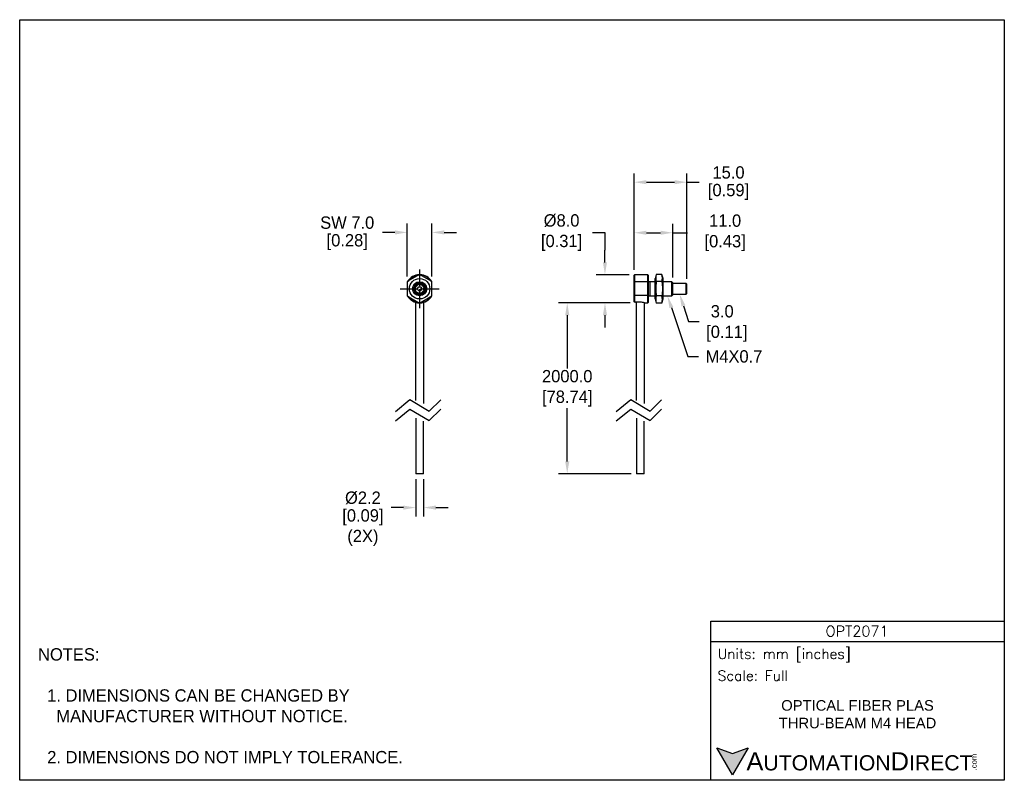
# Model space of a CAD drawing. Header units: inches. Extents: x 0 to 279, y 0 to 216.
import ezdxf
from ezdxf import colors
from ezdxf.entities.mleader import LeaderData, LeaderLine
from ezdxf.math import Vec2, Vec3

# ---------------------------------------------------------------- set-up
doc = ezdxf.new("R2010")
doc.units = ezdxf.units.IN
doc.header["$LTSCALE"] = 10
doc.header["$MEASUREMENT"] = 0
doc.linetypes.add('CENTER', pattern=[2, 1.25, -0.25, 0.25, -0.25])
doc.linetypes.add('HIDDEN', pattern=[0.375, 0.25, -0.125])
for name, color, linetype in [('CENTER', 40, 'CENTER'), ('DIMENSIONS', 140, 'Continuous'), ('HIDDEN', 102, 'HIDDEN'), ('TEXT', 140, 'Continuous')]:
    doc.layers.add(name, color=color, linetype=linetype)
doc.styles.add('ROMANS', font='romans.shx')
doc.styles.add('型式1', font='txt')
doc.dimstyles.get("Standard").update_dxf_attribs({"dimtxt": 3.5, "dimasz": 3.5, "dimexe": 2.5, "dimexo": 1.5, "dimgap": 1, "dimtad": 0, "dimtih": 1, "dimtoh": 1, "dimdec": 1, "dimzin": 0, "dimdsep": 46, "dimtxsty": 'Standard', "dimcen": 0, "dimadec": 0, "dimazin": 0, "dimtfac": 1, "dimtdec": 1, "dimtofl": 0, "dimtmove": 0, "dimatfit": 3, "dimfxl": 1, "dimtolj": 1, "dimtzin": 0, "dimarcsym": 0})

# ---------------------------------------------------------------- blocks, each defined once
blk = doc.blocks.new('*D12')
at = {"layer": 'DEFPOINTS', "color": 0, "transparency": 16777216}
for p in [(109.99, 155.52), (109.99, 141.54), (116.99, 141.54)]:
    blk.add_point(p, dxfattribs=at)
at = {"layer": 'DIMENSIONS', "color": 0, "lineweight": -2, "transparency": 16777216}
for p, q in [((109.99, 143.04), (109.99, 158.02)), ((116.99, 143.04), (116.99, 158.02)), ((106.49, 155.52), (102.99, 155.52)), ((120.49, 155.52), (123.99, 155.52))]:
    blk.add_line(p, q, dxfattribs=at)
at = {"layer": 'DIMENSIONS', "color": 0, "transparency": 16777216}
for points in [[(106.49, 156.1), (106.49, 154.93), (109.99, 155.52)], [(120.49, 156.1), (120.49, 154.93), (116.99, 155.52)]]:
    blk.add_solid(points, dxfattribs=at)
at = {"layer": 'DIMENSIONS', "color": 0, "transparency": 16777216, "char_height": 3.5, "attachment_point": 5}
for s, insert in [('\\A1;SW 7.0', (92.94, 158.27)), ('\\A1;[0.28]', (92.94, 152.77))]:
    blk.add_mtext(s, dxfattribs=dict(at, insert=insert))
blk = doc.blocks.new('*D13')
at = {"layer": 'DEFPOINTS', "color": 0, "transparency": 16777216}
for p in [(166.08, 143.52), (174.45, 143.52), (174.76, 135.52)]:
    blk.add_point(p, dxfattribs=at)
at = {"layer": 'DIMENSIONS', "color": 0, "lineweight": -2, "transparency": 16777216}
for p, q in [((162.58, 155.48), (166.08, 155.48)), ((166.08, 155.48), (166.08, 150.52)), ((166.08, 147.02), (166.08, 150.52)), ((172.95, 143.52), (163.58, 143.52)), ((173.26, 135.52), (163.58, 135.52)), ((166.08, 132.02), (166.08, 128.52))]:
    blk.add_line(p, q, dxfattribs=at)
at = {"layer": 'DIMENSIONS', "color": 0, "transparency": 16777216}
for points in [[(165.49, 147.02), (166.66, 147.02), (166.08, 143.52)], [(165.49, 132.02), (166.66, 132.02), (166.08, 135.52)]]:
    blk.add_solid(points, dxfattribs=at)
at = {"layer": 'DIMENSIONS', "color": 0, "transparency": 16777216, "insert": (153.12, 155.48), "char_height": 3.5, "attachment_point": 5}
blk.add_mtext('\\A1; %%C8.0\\P [0.31]', dxfattribs=at)
blk = doc.blocks.new('*D14')
at = {"layer": 'DEFPOINTS', "color": 0, "transparency": 16777216}
for p in [(174.76, 135.52), (155.37, 87.02), (175.05, 87.02)]:
    blk.add_point(p, dxfattribs=at)
at = {"layer": 'DIMENSIONS', "color": 0, "lineweight": -2, "transparency": 16777216}
for p, q in [((173.26, 135.52), (152.87, 135.52)), ((155.37, 132.02), (155.37, 116.93)), ((155.37, 90.52), (155.37, 105.6)), ((173.55, 87.02), (152.87, 87.02))]:
    blk.add_line(p, q, dxfattribs=at)
at = {"layer": 'DIMENSIONS', "color": 0, "transparency": 16777216}
for points in [[(154.79, 132.02), (155.96, 132.02), (155.37, 135.52)], [(154.79, 90.52), (155.96, 90.52), (155.37, 87.02)]]:
    blk.add_solid(points, dxfattribs=at)
at = {"layer": 'DIMENSIONS', "color": 0, "transparency": 16777216, "insert": (155.37, 111.27), "char_height": 3.5, "attachment_point": 5}
blk.add_mtext('\\A1;2000.0\\P[78.74]', dxfattribs=at)
blk = doc.blocks.new('*D15')
at = {"layer": 'DEFPOINTS', "color": 0, "transparency": 16777216}
for p in [(112.39, 87.02), (114.59, 87.02), (112.39, 77.41)]:
    blk.add_point(p, dxfattribs=at)
at = {"layer": 'DIMENSIONS', "color": 0, "lineweight": -2, "transparency": 16777216}
for p, q in [((112.39, 85.52), (112.39, 74.91)), ((114.59, 85.52), (114.59, 74.91)), ((108.89, 77.41), (105.39, 77.41)), ((118.09, 77.41), (121.59, 77.41))]:
    blk.add_line(p, q, dxfattribs=at)
at = {"layer": 'DIMENSIONS', "color": 0, "transparency": 16777216}
for points in [[(108.89, 77.99), (108.89, 76.82), (112.39, 77.41)], [(118.09, 77.99), (118.09, 76.82), (114.59, 77.41)]]:
    blk.add_solid(points, dxfattribs=at)
at = {"layer": 'DIMENSIONS', "color": 0, "transparency": 16777216, "char_height": 3.5, "attachment_point": 5}
for s, insert in [('\\A1;%%C2.2', (97.39, 80.16)), ('\\A1;[0.09]\\P(2X)', (97.39, 71.74))]:
    blk.add_mtext(s, dxfattribs=dict(at, insert=insert))
blk = doc.blocks.new('*D16')
at = {"layer": 'DEFPOINTS', "color": 0, "transparency": 16777216}
for p in [(189.35, 169.77), (174.35, 143.42), (189.35, 140.82)]:
    blk.add_point(p, dxfattribs=at)
at = {"layer": 'DIMENSIONS', "color": 0, "lineweight": -2, "transparency": 16777216}
for p, q in [((174.35, 144.92), (174.35, 172.27)), ((189.35, 142.32), (189.35, 172.27)), ((177.85, 169.77), (185.85, 169.77)), ((189.35, 169.77), (192.85, 169.77))]:
    blk.add_line(p, q, dxfattribs=at)
at = {"layer": 'DIMENSIONS', "color": 0, "transparency": 16777216}
for points in [[(177.85, 170.35), (177.85, 169.19), (174.35, 169.77)], [(185.85, 170.35), (185.85, 169.19), (189.35, 169.77)]]:
    blk.add_solid(points, dxfattribs=at)
at = {"layer": 'DIMENSIONS', "color": 0, "transparency": 16777216, "char_height": 3.5, "attachment_point": 5}
for s, insert in [('\\A1;15.0', (201.14, 172.52)), ('\\A1;[0.59]', (201.14, 167.02))]:
    blk.add_mtext(s, dxfattribs=dict(at, insert=insert))
blk = doc.blocks.new('*D17')
at = {"layer": 'DEFPOINTS', "color": 0, "transparency": 16777216}
for p in [(185.35, 155.42), (174.35, 143.42), (185.35, 141.22)]:
    blk.add_point(p, dxfattribs=at)
at = {"layer": 'TEXT', "color": 0, "lineweight": -2, "transparency": 16777216}
for p, q in [((174.35, 144.92), (174.35, 157.92)), ((185.35, 142.72), (185.35, 157.92)), ((177.85, 155.42), (181.85, 155.42)), ((185.35, 155.42), (189.49, 155.42))]:
    blk.add_line(p, q, dxfattribs=at)
at = {"layer": 'TEXT', "color": 0, "transparency": 16777216}
for points in [[(177.85, 156), (177.85, 154.84), (174.35, 155.42)], [(181.85, 156), (181.85, 154.84), (185.35, 155.42)]]:
    blk.add_solid(points, dxfattribs=at)
at = {"layer": 'TEXT', "color": 0, "transparency": 16777216, "insert": (199.53, 155.42), "char_height": 3.5, "attachment_point": 5}
blk.add_mtext('\\A1; 11.0\\P [0.43]', dxfattribs=at)

msp = doc.modelspace()

# ---------------------------------------------------------------- hatches: boundary and pattern name
at = {"layer": 'TEXT'}
msp.add_hatch(color=256, dxfattribs=at).paths.add_polyline_path([(206.74, 9.21), (202.31, 7.59), (197.87, 9.21), (202.31, 1.53)])

# ---------------------------------------------------------------- linework, layer by layer
for p, q in [((113.49, 143.56), (109.99, 141.54)), ((116.99, 141.54), (113.49, 143.56)), ((174.45, 143.52), (174.35, 143.42)), ((174.35, 141.43), (174.35, 143.42)), ((174.45, 143.52), (174.45, 141.45)), ((178.25, 143.52), (174.45, 143.52)), ((178.25, 141.45), (178.25, 143.52)), ((178.35, 143.42), (178.25, 143.52)), ((178.35, 143.42), (178.35, 141.43)), ((180.65, 143.56), (180.35, 142.42)), ((182.24, 143.56), (180.65, 143.56)), ((182.55, 142.42), (182.24, 143.56)), ((109.99, 141.54), (109.99, 137.5)), ((116.99, 137.5), (116.99, 141.54)), ((174.35, 141.43), (174.45, 141.45)), ((174.35, 137.61), (174.35, 141.43)), ((178.25, 141.45), (174.45, 141.45)), ((174.45, 141.45), (174.45, 137.58)), ((178.25, 137.58), (178.25, 141.45)), ((178.35, 141.43), (178.25, 141.45)), ((180.35, 141.52), (178.35, 141.52)), ((178.35, 141.43), (178.35, 137.61)), ((178.85, 141.52), (178.85, 137.52)), ((180.35, 136.62), (180.35, 142.42)), ((182.24, 141.54), (180.65, 141.54)), ((182.55, 136.62), (182.55, 142.42)), ((185.05, 141.52), (182.55, 141.52)), ((185.05, 137.52), (185.05, 141.52)), ((185.35, 141.22), (185.05, 141.52)), ((185.35, 137.82), (185.35, 141.22)), ((189.15, 141.02), (185.35, 141.02)), ((189.15, 138.02), (189.15, 141.02)), ((189.35, 140.82), (189.15, 141.02)), ((189.35, 138.22), (189.35, 140.82)), ((109.99, 137.5), (113.49, 135.47)), ((113.49, 135.47), (116.99, 137.5)), ((174.35, 135.81), (174.35, 137.61)), ((174.35, 137.61), (174.45, 137.58)), ((178.25, 137.58), (174.45, 137.58)), ((174.45, 137.58), (174.45, 135.7)), ((178.35, 137.61), (178.25, 137.58)), ((178.25, 135.52), (178.25, 137.58)), ((178.35, 137.61), (178.35, 135.62)), ((178.35, 137.52), (180.35, 137.52)), ((182.24, 137.5), (180.65, 137.5)), ((182.55, 137.52), (185.05, 137.52)), ((185.05, 137.52), (185.35, 137.82)), ((185.35, 138.02), (189.15, 138.02)), ((189.15, 138.02), (189.35, 138.22)), ((112.39, 107.81), (112.39, 135.67)), ((114.59, 135.67), (114.59, 106.91)), ((174.45, 135.7), (174.35, 135.81)), ((176.15, 135.7), (174.45, 135.7)), ((174.85, 135.7), (174.85, 135.57)), ((174.85, 135.57), (175.05, 135.57)), ((175.05, 107.81), (175.05, 135.67)), ((177.25, 135.55), (177.25, 106.91)), ((177.34, 135.52), (178.25, 135.52)), ((178.25, 135.52), (178.35, 135.62)), ((180.35, 136.62), (180.65, 135.47)), ((182.24, 135.47), (180.65, 135.47)), ((182.24, 135.47), (182.55, 136.62)), ((112.39, 102.81), (112.39, 87.02)), ((114.59, 87.02), (114.59, 101.9)), ((175.05, 102.81), (175.05, 87.02)), ((177.25, 87.02), (177.25, 101.9)), ((114.59, 87.02), (112.39, 87.02)), ((177.25, 87.02), (175.05, 87.02))]:
    msp.add_line(p, q)
for points in [[(180.65, 141.54), (180.64, 141.44), (180.63, 141.33), (180.61, 141.23), (180.6, 141.13), (180.59, 141.03), (180.58, 140.93), (180.57, 140.83), (180.56, 140.73), (180.55, 140.63), (180.55, 140.52), (180.54, 140.42), (180.53, 140.32), (180.53, 140.22), (180.52, 140.12), (180.52, 140.02), (180.51, 139.92), (180.51, 139.82), (180.51, 139.71), (180.51, 139.61), (180.51, 139.51), (180.51, 139.41), (180.51, 139.31), (180.51, 139.21), (180.51, 139.11), (180.52, 139.01), (180.52, 138.91), (180.53, 138.81), (180.53, 138.7), (180.54, 138.6), (180.55, 138.5), (180.55, 138.4), (180.56, 138.3), (180.57, 138.2), (180.58, 138.1), (180.59, 138), (180.6, 137.9), (180.61, 137.8), (180.63, 137.7), (180.64, 137.6), (180.65, 137.5)], [(182.24, 141.54), (182.25, 141.44), (182.27, 141.33), (182.28, 141.23), (182.29, 141.13), (182.3, 141.03), (182.31, 140.93), (182.32, 140.83), (182.33, 140.73), (182.34, 140.63), (182.35, 140.52), (182.35, 140.42), (182.36, 140.32), (182.37, 140.22), (182.37, 140.12), (182.38, 140.02), (182.38, 139.92), (182.38, 139.82), (182.38, 139.71), (182.39, 139.61), (182.39, 139.51), (182.39, 139.41), (182.38, 139.31), (182.38, 139.21), (182.38, 139.11), (182.38, 139.01), (182.37, 138.91), (182.37, 138.81), (182.36, 138.7), (182.35, 138.6), (182.35, 138.5), (182.34, 138.4), (182.33, 138.3), (182.32, 138.2), (182.31, 138.1), (182.3, 138), (182.29, 137.9), (182.28, 137.8), (182.27, 137.7), (182.25, 137.6), (182.24, 137.5)]]:
    msp.add_lwpolyline(points)
for radius in [2.9, 2, 1.7, 1.5, 1.3, 0.6, 0.55]:
    msp.add_circle((113.49, 139.52), radius)
for centre, radius, start, end in [((113.49, 139.52), 4, 91.0472, 148.8824), ((113.49, 139.52), 3.9, 93.863, 146.1466), ((113.49, 139.52), 4, 31.0494, 88.8824), ((113.49, 139.52), 3.9, 33.8351, 86.1513), ((184.1, 142.55), 3.59, 163.6571, 196.3429), ((178.79, 142.55), 3.59, 343.6571, 16.3429), ((113.49, 139.52), 4, 211.0494, 268.8824), ((113.49, 139.52), 3.9, 213.8351, 266.1513), ((113.49, 139.52), 4, 271.0472, 328.8824), ((113.49, 139.52), 3.9, 273.863, 326.1466), ((184.1, 136.48), 3.59, 163.6571, 196.3429), ((178.79, 136.48), 3.59, 343.6571, 16.3429), ((176.12, 131.56), 4.14, 72.8413, 89.7042)]:
    msp.add_arc(centre, radius, start, end)
at = {"layer": 'CENTER', "ltscale": 0.375}
for p, q in [((113.49, 145.02), (113.49, 134.02)), ((107.99, 139.52), (118.99, 139.52))]:
    msp.add_line(p, q, dxfattribs=at)
at = {"layer": 'DEFPOINTS'}
msp.add_lwpolyline([(0, 215.9), (279.4, 215.9), (279.4, 0), (0, 0)], close=True, dxfattribs=at)
at = {"layer": 'DIMENSIONS'}
for points in [[(106.63, 104.67), (110.74, 108.05), (116.23, 104.75), (119.46, 107.97)], [(169.29, 104.67), (173.4, 108.05), (178.89, 104.75), (182.12, 107.97)], [(106.63, 102.01), (110.74, 105.39), (116.23, 102.09), (119.46, 105.31)], [(169.29, 102.01), (173.4, 105.39), (178.89, 102.09), (182.12, 105.31)]]:
    msp.add_lwpolyline(points, dxfattribs=at)
at = {"layer": 'HIDDEN', "ltscale": 0.25}
for radius in [1.57, 1.19]:
    msp.add_arc((113.49, 139.52), radius, 255, 195, dxfattribs=at)
at = {"layer": 'TEXT'}
msp.add_line((196.09, 39.42), (279.4, 39.42), dxfattribs=at)
for points in [[(196.09, 0), (196.09, 45.17), (279.4, 45.17), (279.4, 0)], [(206.74, 9.21), (202.31, 1.53), (197.87, 9.21), (202.31, 7.59)]]:
    msp.add_lwpolyline(points, close=True, dxfattribs=at)

# ---------------------------------------------------------------- texts
for s, insert, char_height, width, attachment_point, style in [('OPT2071', (237.62, 42.33), 3, 55.9017, 5, 'ROMANS'), (' Units: mm [inches]', (196.09, 35.43), 2.8712, 83.3079, 4, 'ROMANS'), (' Scale: Full', (196.09, 29.69), 2.8712, 83.3079, 4, 'ROMANS'), ('{\\fArial|b0|i0|c0|p34;     \\H1.2x;A\\H0.8333x;UTOMATION\\H1.2x;D\\H0.8333x;IRECT}', (197.87, 5.37), 4.3068, 72.9565, 4, '型式1')]:
    msp.add_mtext(s, dxfattribs=dict(at, insert=insert, char_height=char_height, width=width, attachment_point=attachment_point, style=style))
at = {"layer": 'TEXT', "insert": (5.21, 37.5), "char_height": 3.5, "attachment_point": 1}
msp.add_mtext_dynamic_manual_height_columns('NOTES:\\P\\P  1. DIMENSIONS CAN BE CHANGED BY      \\P    MANUFACTURER WITHOUT NOTICE.\\P\\P  2. DIMENSIONS DO NOT IMPLY TOLERANCE.', width=190.8823, gutter_width=1, heights=[0], dxfattribs=at)
at = {"layer": 'TEXT', "insert": (237.75, 18.74), "char_height": 3, "width": 66.5595, "attachment_point": 5}
msp.add_mtext('{\\fArial|b0|i0|c0|p34;OPTICAL FIBER PLAS THRU-BEAM M4 HEAD}', dxfattribs=at)
at = {"layer": 'TEXT', "insert": (270.01, 2.84), "char_height": 1.5505, "width": 4.5946, "attachment_point": 1, "rotation": 90, "style": '型式1'}
msp.add_mtext('{\\fArial|b0|i0|c0|p34;.com}', dxfattribs=at)

# ---------------------------------------------------------------- dimensions: what is measured, and where the dimension line sits
at = {"layer": 'DIMENSIONS'}
dim = msp.add_linear_dim(base=(189.35, 169.77), p1=(174.35, 143.42), p2=(189.35, 140.82), dimstyle='Standard', override={"dimpost": '\\X'}, dxfattribs=at)
dim.commit()
dim.dimension.update_dxf_attribs({"geometry": '*D16', "text_midpoint": (201.14, 169.77)})
for base, p1, p2, text, picture, middle in [((109.99, 155.52), (116.99, 141.54), (109.99, 141.54), 'SW <>', '*D12', (92.94, 155.52)), ((112.39, 77.41), (114.59, 87.02), (112.39, 87.02), '%%C<>\\P(2X)', '*D15', (97.39, 77.41))]:
    dim = msp.add_linear_dim(base=base, p1=p1, p2=p2, text=text, dimstyle='Standard', override={"dimpost": '\\X'}, dxfattribs=at)
    dim.commit()
    dim.dimension.update_dxf_attribs({"geometry": picture, "text_midpoint": middle})
dim = msp.add_linear_dim(base=(166.08, 143.52), p1=(174.76, 135.52), p2=(174.45, 143.52), angle=90, text=' %%C<>', dimstyle='Standard', override={"dimpost": '\\X', "dimtmove": 1}, dxfattribs=at)
dim.commit()
dim.dimension.update_dxf_attribs({"geometry": '*D13', "text_midpoint": (160.86, 155.48), "dimtype": 160})
dim = msp.add_linear_dim(base=(155.37, 87.02), p1=(174.76, 135.52), p2=(175.05, 87.02), angle=90, text='2000.0\\P[78.74]', dimstyle='Standard', override={"dimpost": '\\X'}, dxfattribs=at)
dim.commit()
dim.dimension.update_dxf_attribs({"geometry": '*D14', "text_midpoint": (155.37, 111.27)})
at = {"layer": 'TEXT'}
dim = msp.add_linear_dim(base=(185.35, 155.42), p1=(174.35, 143.42), p2=(185.35, 141.22), text=' <>', dimstyle='Standard', override={"dimpost": '\\X'}, dxfattribs=at)
dim.commit()
dim.dimension.update_dxf_attribs({"geometry": '*D17', "text_midpoint": (199.53, 155.42), "dimtype": 160})

# ---------------------------------------------------------------- leaders
ml = msp.add_multileader_mtext('Standard', dxfattribs=at)
ml.set_content('M4X0.7', color=256)
ml.set_leader_properties()
ml.build(insert=Vec2(0, 0))
ml.multileader.update_dxf_attribs({"text_left_attachment_type": 2, "text_right_attachment_type": 2, "dogleg_length": 3, "arrow_head_size": 3.5})
ctx = ml.context
ctx.base_point, ctx.char_height, ctx.arrow_head_size, ctx.plane_origin = Vec3(192.62, 120.33), 3.5, 3.5, Vec3(183.8, 137.52)
ctx.left_attachment, ctx.right_attachment = 2, 2
notes = []
notes.append((ctx, [(0, (1, 1, 0), (189.62, 120.33), (1, 0), 3, [(0, [(183.8, 137.52)], 0, [])])]))
ctx.mtext.insert, ctx.mtext.flow_direction = Vec3(194.62, 122.08), 5
ml = msp.add_multileader_mtext('Standard', dxfattribs=at)
ml.set_content(' 3.0\\P[0.11]', color=256)
ml.set_leader_properties()
ml.build(insert=Vec2(0, 0))
ml.multileader.update_dxf_attribs({"text_left_attachment_type": 2, "text_right_attachment_type": 2, "dogleg_length": 3, "arrow_head_size": 3.5})
ctx = ml.context
ctx.base_point, ctx.char_height, ctx.arrow_head_size, ctx.plane_origin = Vec3(192.8, 130.23), 3.5, 3.5, Vec3(187.25, 138.02)
ctx.left_attachment, ctx.right_attachment = 2, 2
notes.append((ctx, [(0, (1, 1, 0), (189.8, 130.23), (1, 0), 3, [(0, [(187.25, 138.02)], 0, [])])]))
ctx.mtext.insert, ctx.mtext.flow_direction = Vec3(194.8, 134.89), 5
for ctx, leaders in notes:
    for number, flags, end, landing, length, lines in leaders:
        leader = LeaderData()
        leader.index, (leader.has_last_leader_line, leader.has_dogleg_vector, leader.attachment_direction) = number, flags
        leader.last_leader_point, leader.dogleg_vector, leader.dogleg_length = Vec3(end), Vec3(landing), length
        for number, points, colour, breaks in lines:
            line = LeaderLine()
            line.index, line.vertices, line.color, line.breaks = number, Vec3.list(points), colors.encode_raw_color(colour), breaks
            leader.lines.append(line)
        ctx.leaders.append(leader)

doc.saveas('drawing.dxf')
